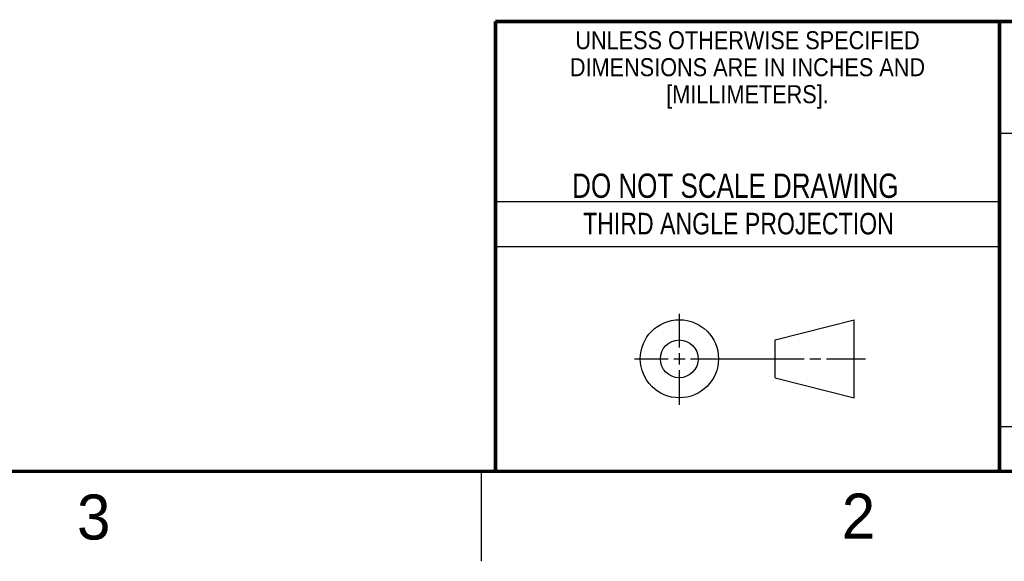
# Model space of a CAD drawing. Header units: inches. Extents: x 0 to 34, y 0 to 22.
# Tile 27 of 37: x 22.9 to 28.4, y 0 to 3. Entities that reach past the tile are written whole.
import ezdxf

# ---------------------------------------------------------------- set-up
doc = ezdxf.new("R2010")
doc.units = ezdxf.units.IN
doc.header["$LTSCALE"] = 1.87
doc.header["$MEASUREMENT"] = 0
doc.layers.get('0').update_dxf_attribs({"linetype": 'CONTINUOUS'})
doc.styles.get("Standard").update_dxf_attribs({"font": 'txt', "width": 0.8})
doc.styles.add('TEXTSTYLE_2', font='txt')
doc.styles.add('TEXTSTYLE_3', font='txt', dxfattribs={"width": 0.9})

msp = doc.modelspace()

# ---------------------------------------------------------------- linework, layer by layer
at = {"color": 2, "linetype": 'CONTINUOUS'}
for p, q in [((28.38002, 2.38), (28.60998, 2.38)), ((25.58002, 2), (28.38002, 2)), ((25.58002, 1.75), (28.38002, 1.75)), ((26.60158, 1.18818), (26.60158, 1.37498)), ((26.60158, 1.09443), (26.60158, 1.15693)), ((26.3514, 1.12568), (26.53908, 1.12568)), ((26.57033, 1.12568), (26.63283, 1.12568)), ((26.66408, 1.12568), (27.29434, 1.12568)), ((27.32559, 1.12568), (27.38809, 1.12568)), ((27.41934, 1.12568), (27.63505, 1.12568)), ((26.60158, 0.87038), (26.60158, 1.06318)), ((28.38002, 0.75), (33.50002, 0.75)), ((25.50002, 0.5), (25.50002, 0))]:
    msp.add_line(p, q, dxfattribs=at)
at = {"color": 7, "linetype": 'CONTINUOUS'}
for p, q in [((27.13306, 1.23003), (27.57255, 1.34277)), ((27.57255, 0.90858), (27.57255, 1.34277)), ((27.13306, 1.01998), (27.13306, 1.23003)), ((27.13306, 1.01998), (27.57255, 0.90858))]:
    msp.add_line(p, q, dxfattribs=at)
at = {"color": 7, "linetype": 'CONTINUOUS', "const_width": 0.02}
for points in [[(25.58002, 3), (33.50002, 3)], [(25.58002, 3), (25.58002, 0.5)], [(28.38002, 3), (28.38002, 0.5)], [(0.50002, 0.5), (33.50002, 0.5)]]:
    msp.add_lwpolyline(points, dxfattribs=at)
at = {"color": 7, "linetype": 'CONTINUOUS'}
for centre, radius in [((26.60158, 1.12568), 0.21712), ((26.60102, 1.12499), 0.105)]:
    msp.add_circle(centre, radius, dxfattribs=at)

# ---------------------------------------------------------------- texts
at = {"color": 2, "linetype": 'CONTINUOUS', "line_spacing_factor": 0.9}
for s, insert, char_height, width, attachment_point, style in [('UNLESS OTHERWISE SPECIFIED', (26.97988, 2.94593), 0.1, 2.34, 2, 'TEXTSTYLE_3'), ('DIMENSIONS ARE IN INCHES AND', (26.97988, 2.79593), 0.1, 2.52, 2, 'TEXTSTYLE_3'), ('[MILLIMETERS].', (26.97988, 2.64593), 0.1, 1.26, 2, 'TEXTSTYLE_3'), ('3', (23.25553, 0.37104), 0.25, 0.25, 1, 'TEXTSTYLE_2'), ('2', (27.50353, 0.37628), 0.25, 0.25, 1, 'TEXTSTYLE_2')]:
    msp.add_mtext(s, dxfattribs=dict(at, insert=insert, char_height=char_height, width=width, attachment_point=attachment_point, style=style))
at = {"color": 7, "linetype": 'CONTINUOUS', "insert": (26.91267, 2.15489), "char_height": 0.135, "width": 2.16, "attachment_point": 2, "line_spacing_factor": 0.9}
msp.add_mtext('DO NOT SCALE DRAWING', dxfattribs=at)
at = {"color": 2, "linetype": 'CONTINUOUS', "insert": (26.9296, 1.93677), "char_height": 0.12, "width": 2.112, "attachment_point": 2, "line_spacing_factor": 0.9}
msp.add_mtext('THIRD ANGLE PROJECTION', dxfattribs=at)

doc.saveas('drawing.dxf')
